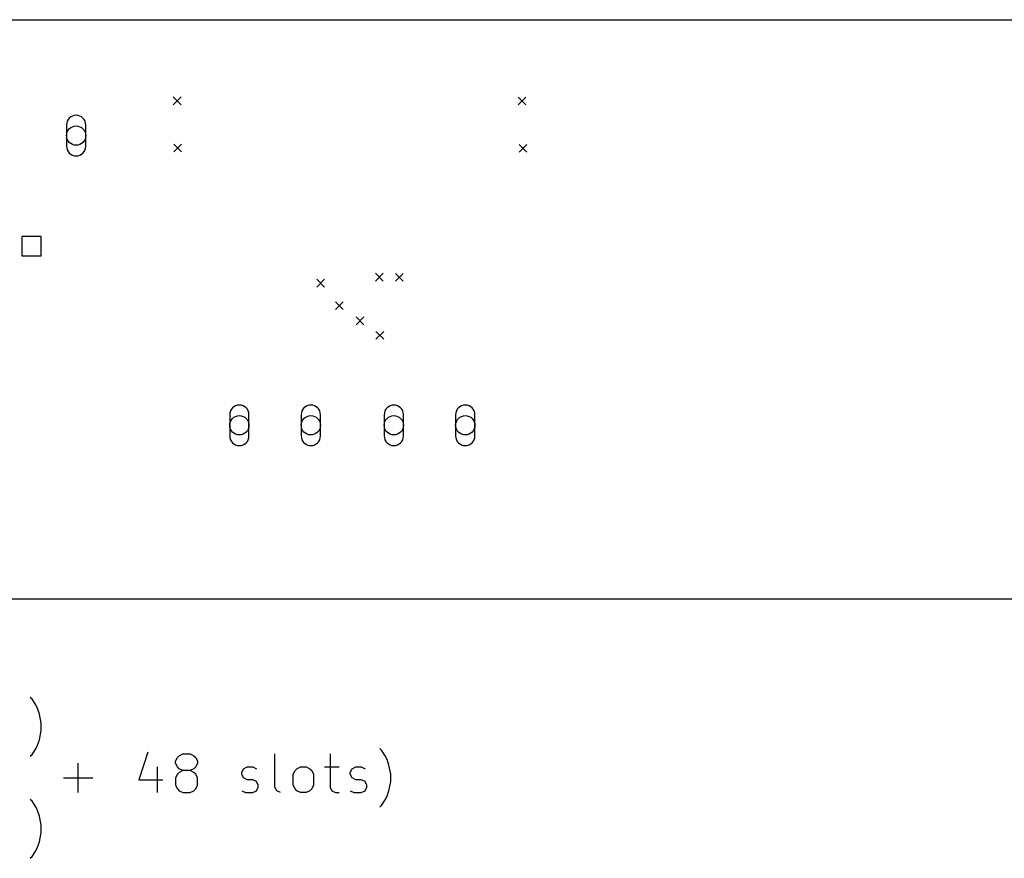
# Model space of a CAD drawing. Extents: x 24 to 425, y -171 to -125.
# Tile 2 of 4: x 74 to 125, y -168 to -125. Entities that reach past the tile are written whole.
import ezdxf

# ---------------------------------------------------------------- set-up
doc = ezdxf.new("R2010")
doc.units = 0
doc.layers.add('BLACK', color=7, linetype='CONTINUOUS')

msp = doc.modelspace()

# ---------------------------------------------------------------- linework, layer by layer
at = {"layer": 'BLACK', "linetype": 'CONTINUOUS'}
for p, q in [((25, -125), (425, -125)), ((81.88, -129), (82.28, -129.4)), ((82.28, -129), (81.88, -129.4)), ((99.74, -129.01), (100.14, -129.41)), ((100.14, -129.01), (99.74, -129.41)), ((76.35, -130.45), (76.35, -131.55)), ((77.35, -131.55), (77.35, -130.45)), ((81.91, -131.44), (82.31, -131.84)), ((82.31, -131.44), (81.91, -131.84)), ((99.79, -131.46), (100.19, -131.86)), ((100.19, -131.46), (99.79, -131.86)), ((75.035, -136.228), (74.045, -136.228)), ((74.045, -136.228), (74.045, -137.217)), ((75.035, -137.217), (75.035, -136.228)), ((74.045, -137.217), (75.035, -137.217)), ((92.35, -138.13), (92.75, -138.53)), ((92.75, -138.13), (92.35, -138.53)), ((93.39, -138.14), (93.79, -138.54)), ((93.79, -138.14), (93.39, -138.54)), ((89.31, -138.44), (89.71, -138.84)), ((89.71, -138.44), (89.31, -138.84)), ((90.2725, -139.607), (90.6725, -140.007)), ((90.6725, -139.607), (90.2725, -140.007)), ((91.351, -140.392), (91.751, -140.792)), ((91.751, -140.392), (91.351, -140.792)), ((92.3743, -141.135), (92.7743, -141.534)), ((92.7743, -141.135), (92.3743, -141.534)), ((84.8, -145.45), (84.8, -146.55)), ((85.8, -146.55), (85.8, -145.45)), ((88.5, -145.45), (88.5, -146.55)), ((89.5, -146.55), (89.5, -145.45)), ((92.8, -145.45), (92.8, -146.55)), ((93.8, -146.55), (93.8, -145.45)), ((96.5, -145.45), (96.5, -146.55)), ((97.5, -146.55), (97.5, -145.45)), ((425, -155), (25, -155)), ((74.5691, -160.185), (74.4738, -160.09)), ((74.7595, -160.47), (74.5691, -160.185)), ((74.8548, -160.661), (74.7595, -160.47)), ((74.95, -160.947), (74.8548, -160.661)), ((75.0452, -161.423), (74.95, -160.947)), ((75.0452, -161.804), (75.0452, -161.423)), ((74.95, -162.28), (75.0452, -161.804)), ((74.7595, -162.756), (74.8548, -162.566)), ((74.8548, -162.566), (74.95, -162.28)), ((74.4738, -163.137), (74.5691, -163.042)), ((74.5691, -163.042), (74.7595, -162.756)), ((80.5691, -162.92), (80.0929, -164.349)), ((82.0929, -163.206), (82.1881, -163.11)), ((82.1881, -163.11), (82.3786, -163.015)), ((82.3786, -163.015), (82.7595, -163.015)), ((82.7595, -163.015), (82.95, -163.11)), ((82.95, -163.11), (83.0452, -163.206)), ((87.1405, -164.73), (87.1405, -163.015)), ((89.9976, -163.015), (89.9976, -164.73)), ((92.6643, -162.825), (92.5691, -162.73)), ((92.8548, -163.11), (92.6643, -162.825)), ((92.95, -163.301), (92.8548, -163.11)), ((76.95, -165.015), (76.95, -163.491)), ((81.9976, -163.396), (82.0929, -163.206)), ((81.9976, -163.491), (81.9976, -163.396)), ((82.0929, -163.682), (81.9976, -163.491)), ((83.0452, -163.206), (83.1405, -163.396)), ((83.1405, -163.491), (83.0452, -163.682)), ((83.1405, -163.396), (83.1405, -163.491)), ((93.0452, -163.587), (92.95, -163.301)), ((93.1405, -164.063), (93.0452, -163.587)), ((81.0452, -163.682), (81.0452, -165.015)), ((82.0929, -164.063), (81.9976, -164.253)), ((82.1881, -163.777), (82.0929, -163.682)), ((82.1881, -163.968), (82.0929, -164.063)), ((82.3786, -163.872), (82.1881, -163.777)), ((82.3786, -163.872), (82.1881, -163.968)), ((82.7595, -163.872), (82.3786, -163.872)), ((82.95, -163.777), (82.7595, -163.872)), ((82.95, -163.968), (82.7595, -163.872)), ((83.0452, -163.682), (82.95, -163.777)), ((83.0452, -164.063), (82.95, -163.968)), ((83.1405, -164.253), (83.0452, -164.063)), ((85.4262, -163.968), (85.5214, -163.777)), ((85.4262, -164.063), (85.4262, -163.968)), ((85.5214, -164.253), (85.4262, -164.063)), ((85.5214, -163.777), (85.7119, -163.682)), ((85.7119, -163.682), (85.9976, -163.682)), ((85.9976, -163.682), (86.1881, -163.777)), ((88.0929, -164.063), (88.1881, -163.872)), ((88.0929, -164.634), (88.0929, -164.063)), ((88.1881, -163.872), (88.2833, -163.777)), ((88.2833, -163.777), (88.4738, -163.682)), ((88.4738, -163.682), (88.7595, -163.682)), ((88.7595, -163.682), (88.95, -163.777)), ((88.95, -163.777), (89.0452, -163.872)), ((89.0452, -163.872), (89.1405, -164.063)), ((89.1405, -164.063), (89.1405, -164.634)), ((89.7119, -163.682), (90.4738, -163.682)), ((91.0452, -163.968), (91.1405, -163.777)), ((91.0452, -164.063), (91.0452, -163.968)), ((91.1405, -164.253), (91.0452, -164.063)), ((91.1405, -163.777), (91.331, -163.682)), ((91.331, -163.682), (91.6167, -163.682)), ((91.6167, -163.682), (91.8071, -163.777)), ((93.1405, -164.444), (93.1405, -164.063)), ((76.1881, -164.253), (77.7119, -164.253)), ((80.0929, -164.349), (81.331, -164.349)), ((81.9976, -164.253), (81.9976, -164.634)), ((81.9976, -164.634), (82.0929, -164.825)), ((83.0452, -164.825), (83.1405, -164.634)), ((83.1405, -164.634), (83.1405, -164.253)), ((85.7119, -164.349), (85.5214, -164.253)), ((85.9976, -164.349), (85.7119, -164.349)), ((86.1881, -164.444), (85.9976, -164.349)), ((86.2833, -164.634), (86.1881, -164.444)), ((86.2833, -164.73), (86.2833, -164.634)), ((88.1881, -164.825), (88.0929, -164.634)), ((89.1405, -164.634), (89.0452, -164.825)), ((91.331, -164.349), (91.1405, -164.253)), ((91.6167, -164.349), (91.331, -164.349)), ((91.8071, -164.444), (91.6167, -164.349)), ((91.9024, -164.634), (91.8071, -164.444)), ((91.9024, -164.73), (91.9024, -164.634)), ((93.0452, -164.92), (93.1405, -164.444)), ((82.0929, -164.825), (82.1881, -164.92)), ((82.1881, -164.92), (82.3786, -165.015)), ((82.3786, -165.015), (82.7595, -165.015)), ((82.7595, -165.015), (82.95, -164.92)), ((82.95, -164.92), (83.0452, -164.825)), ((85.4262, -164.92), (85.6167, -165.015)), ((85.6167, -165.015), (85.9976, -165.015)), ((85.9976, -165.015), (86.1881, -164.92)), ((86.1881, -164.92), (86.2833, -164.73)), ((87.2357, -164.92), (87.1405, -164.73)), ((87.4262, -165.015), (87.2357, -164.92)), ((88.2833, -164.92), (88.1881, -164.825)), ((88.4738, -165.015), (88.2833, -164.92)), ((88.7595, -165.015), (88.4738, -165.015)), ((88.95, -164.92), (88.7595, -165.015)), ((89.0452, -164.825), (88.95, -164.92)), ((89.9976, -164.73), (90.0929, -164.92)), ((90.0929, -164.92), (90.2833, -165.015)), ((90.2833, -165.015), (90.4738, -165.015)), ((91.0452, -164.92), (91.2357, -165.015)), ((91.2357, -165.015), (91.6167, -165.015)), ((91.6167, -165.015), (91.8071, -164.92)), ((91.8071, -164.92), (91.9024, -164.73)), ((92.95, -165.206), (93.0452, -164.92)), ((74.5691, -165.465), (74.4738, -165.37)), ((74.7595, -165.75), (74.5691, -165.465)), ((92.5691, -165.777), (92.6643, -165.682)), ((92.6643, -165.682), (92.8548, -165.396)), ((92.8548, -165.396), (92.95, -165.206)), ((74.8548, -165.941), (74.7595, -165.75)), ((74.95, -166.227), (74.8548, -165.941)), ((75.0452, -166.703), (74.95, -166.227)), ((75.0452, -167.084), (75.0452, -166.703)), ((74.95, -167.56), (75.0452, -167.084)), ((74.8548, -167.846), (74.95, -167.56)), ((74.5691, -168.322), (74.7595, -168.036)), ((74.7595, -168.036), (74.8548, -167.846)), ((74.4738, -168.417), (74.5691, -168.322))]:
    msp.add_line(p, q, dxfattribs=at)
at = {"layer": 'BLACK'}
for centre in [(76.85, -131), (85.3, -146), (89, -146), (93.3, -146), (97, -146)]:
    msp.add_circle(centre, 0.5, dxfattribs=at)
for centre, start, end in [((76.85, -130.45), 0, 180), ((76.85, -131.55), 180, 360), ((85.3, -145.45), 0, 180), ((89, -145.45), 0, 180), ((93.3, -145.45), 0, 180), ((97, -145.45), 0, 180), ((85.3, -146.55), 180, 360), ((89, -146.55), 180, 360), ((93.3, -146.55), 180, 360), ((97, -146.55), 180, 360)]:
    msp.add_arc(centre, 0.5, start, end, dxfattribs=at)

doc.saveas('drawing.dxf')
